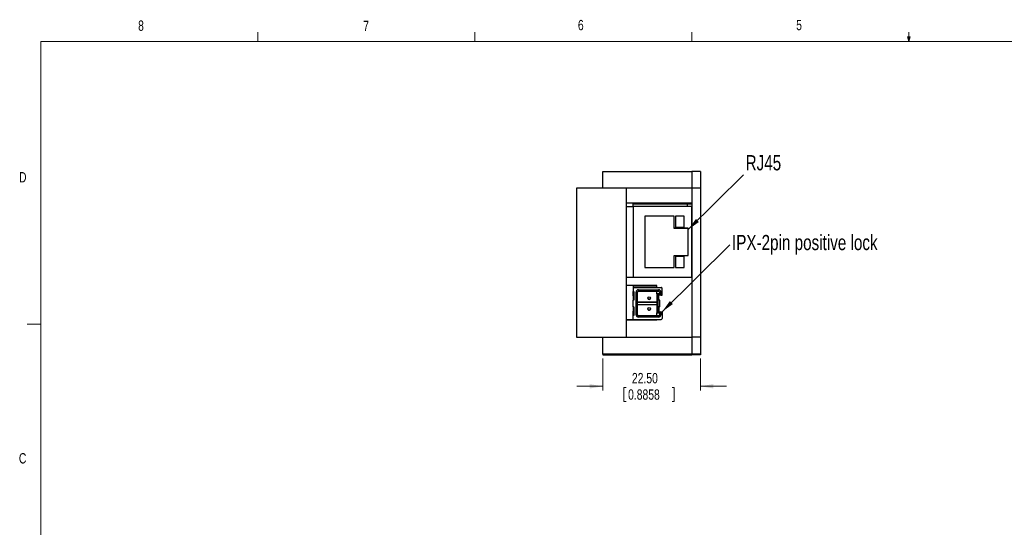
# Model space of a CAD drawing. Header units: millimetres. Extents: x 11 to 421, y 5 to 275.
# Tile 4 of 5: x 11 to 238, y 158 to 275. Entities that reach past the tile are written whole.
import ezdxf

# ---------------------------------------------------------------- set-up
doc = ezdxf.new("R2010")
doc.units = ezdxf.units.MM
doc.styles.add('SLDTEXTSTYLE0', font='TXT', dxfattribs={"width": 0.75})
doc.dimstyles.new('SLDDIMSTYLE3', dxfattribs={"dimtxt": 0, "dimasz": 3, "dimexe": 0, "dimexo": 0.0625, "dimgap": 0, "dimtad": 0, "dimtih": 1, "dimtoh": 1, "dimdec": 0, "dimrnd": 1e-09, "dimzin": 0, "dimdsep": 46, "dimtxsty": 'Standard', "dimsah": 1, "dimcen": 0.09, "dimadec": 0, "dimazin": 0, "dimtfac": 3, "dimtdec": 0, "dimtofl": 0, "dimtmove": 0, "dimatfit": 3, "dimfxl": 1, "dimtolj": 1, "dimtzin": 0, "dimarcsym": 0})
doc.dimstyles.new('SLDDIMSTYLE4', dxfattribs={"dimtxt": 2.38125, "dimasz": 3, "dimexe": 0, "dimexo": 0.0625, "dimgap": 0.595313, "dimtad": 0, "dimrnd": 1e-09, "dimzin": 4, "dimdsep": 46, "dimtxsty": 'SLDTEXTSTYLE0', "dimsah": 1, "dimcen": 0.09, "dimadec": 0, "dimazin": 0, "dimtfac": 1, "dimtofl": 0, "dimtmove": 0, "dimatfit": 3, "dimfxl": 1, "dimtolj": 1, "dimtzin": 12, "dimarcsym": 0})

# ---------------------------------------------------------------- blocks, each defined once
blk = doc.blocks.new('*D11')
at = {"color": 7, "linetype": 'Continuous', "lineweight": 0}
for p, q in [((145.38, 197.32), (145.38, 189.91)), ((167.88, 197.32), (167.88, 189.91)), ((145.38, 190.91), (139.38, 190.91)), ((150.27, 190.63), (150.27, 187.41)), ((150.27, 190.63), (150.75, 190.63)), ((161.87, 190.63), (161.39, 190.63)), ((161.87, 190.63), (161.87, 187.41)), ((167.88, 190.91), (173.88, 190.91)), ((150.27, 187.41), (150.75, 187.41)), ((161.87, 187.41), (161.39, 187.41))]:
    blk.add_line(p, q, dxfattribs=at)
for points in [[(145.38, 190.91), (142.38, 191.41), (142.38, 190.41)], [(167.88, 190.91), (170.88, 190.41), (170.88, 191.41)]]:
    blk.add_solid(points, dxfattribs=at)
at = {"color": 7, "linetype": 'Continuous', "lineweight": 0, "char_height": 2.381, "attachment_point": 1, "style": 'SLDTEXTSTYLE0'}
for s, insert in [('22.50', (152.11, 193.98)), ('0.8858', (151.23, 190.2))]:
    blk.add_mtext(s, dxfattribs=dict(at, insert=insert))

msp = doc.modelspace()

# ---------------------------------------------------------------- linework, layer by layer
at = {"color": 7, "linetype": 'Continuous', "lineweight": 0}
for p, q in [((65.907, 270.309), (65.907, 272.463)), ((115.913, 270.309), (115.913, 272.463)), ((165.919, 270.309), (165.919, 272.463)), ((215.925, 270.309), (215.925, 272.463)), ((15.907, 270.309), (415.957, 270.309)), ((15.907, 270.309), (15.907, 9.959)), ((215.925, 270.309), (215.589, 271.374)), ((216.244, 271.374), (215.589, 271.374)), ((215.747, 271.374), (215.925, 270.309)), ((215.925, 270.309), (216.244, 271.374)), ((216.05, 271.374), (215.925, 270.309)), ((15.907, 205.221), (12.732, 205.221))]:
    msp.add_line(p, q, dxfattribs=at)
at = {"color": 7, "linetype": 'Continuous', "lineweight": 30}
for p, q in [((145.378, 240.318), (165.878, 240.318)), ((145.378, 236.504), (145.378, 240.318)), ((165.878, 240.318), (165.878, 236.484)), ((167.878, 240.318), (165.878, 240.318)), ((165.878, 240.318), (165.878, 236.484)), ((167.878, 240.318), (167.878, 236.484)), ((150.878, 236.504), (139.378, 236.504)), ((139.378, 236.504), (139.378, 202.204)), ((150.878, 202.204), (150.878, 236.504)), ((165.878, 236.484), (150.878, 236.484)), ((165.878, 236.484), (165.878, 233.134)), ((167.878, 236.484), (165.878, 236.484)), ((165.878, 236.484), (165.878, 202.184)), ((167.878, 236.484), (167.878, 202.184)), ((150.878, 233.134), (165.878, 233.134)), ((150.878, 233.108), (165.878, 233.108)), ((150.878, 232.279), (152.378, 232.279)), ((152.378, 233.108), (152.378, 233.08)), ((152.378, 232.284), (152.378, 233.108)), ((152.378, 233.08), (157.078, 233.08)), ((152.678, 233.074), (152.378, 233.074)), ((152.678, 233.07), (152.378, 233.07)), ((152.678, 233.066), (152.378, 233.066)), ((152.678, 233.062), (152.378, 233.062)), ((152.678, 233.058), (152.378, 233.058)), ((152.678, 233.053), (152.378, 233.053)), ((152.678, 233.049), (152.378, 233.049)), ((152.678, 233.045), (152.378, 233.045)), ((152.678, 233.041), (152.378, 233.041)), ((152.678, 233.037), (152.378, 233.037)), ((152.678, 233.033), (152.378, 233.033)), ((152.678, 233.029), (152.378, 233.029)), ((152.678, 233.025), (152.378, 233.025)), ((152.678, 233.021), (152.378, 233.021)), ((152.678, 233.017), (152.378, 233.017)), ((152.678, 233.013), (152.378, 233.013)), ((152.678, 233.009), (152.378, 233.009)), ((152.678, 233.005), (152.378, 233.005)), ((152.678, 233.001), (152.378, 233.001)), ((152.678, 232.996), (152.378, 232.996)), ((152.678, 232.992), (152.378, 232.992)), ((152.678, 232.988), (152.378, 232.988)), ((152.678, 232.984), (152.378, 232.984)), ((152.678, 232.98), (152.378, 232.98)), ((157.078, 232.974), (152.378, 232.974)), ((165.878, 232.943), (152.378, 232.943)), ((152.378, 232.933), (164.878, 232.933)), ((165.878, 232.284), (152.378, 232.284)), ((152.378, 232.284), (152.378, 216.034)), ((152.678, 233.074), (152.678, 233.07)), ((152.678, 233.066), (152.678, 233.062)), ((152.678, 233.058), (152.678, 233.053)), ((152.678, 233.049), (152.678, 233.045)), ((152.678, 233.041), (152.678, 233.037)), ((152.678, 233.033), (152.678, 233.029)), ((152.678, 233.025), (152.678, 233.021)), ((152.678, 233.017), (152.678, 233.013)), ((152.678, 233.009), (152.678, 233.005)), ((152.678, 233.001), (152.678, 232.996)), ((152.678, 232.992), (152.678, 232.988)), ((152.678, 232.984), (152.678, 232.98)), ((153.978, 233.078), (157.078, 233.078)), ((153.978, 232.976), (153.978, 233.078)), ((157.078, 232.976), (153.978, 232.976)), ((157.078, 233.08), (157.078, 233.108)), ((157.078, 233.078), (157.078, 233.08)), ((157.078, 232.976), (157.078, 233.078)), ((157.078, 232.974), (157.078, 232.976)), ((164.878, 233.131), (165.878, 233.131)), ((164.878, 233.131), (164.878, 233.126)), ((164.878, 233.126), (165.878, 233.126)), ((164.878, 232.933), (164.878, 232.284)), ((164.878, 232.926), (165.878, 232.926)), ((165.878, 216.034), (165.878, 232.284)), ((155.078, 230.084), (155.078, 218.234)), ((161.878, 230.084), (155.078, 230.084)), ((161.878, 230.042), (155.078, 230.042)), ((161.878, 227.284), (161.878, 230.084)), ((162.178, 230.084), (162.178, 227.534)), ((164.178, 230.084), (162.178, 230.084)), ((164.178, 230.08), (162.178, 230.08)), ((164.178, 227.534), (164.178, 230.084)), ((165.078, 227.284), (161.878, 227.284)), ((161.878, 227.242), (161.878, 227.284)), ((165.078, 227.242), (161.878, 227.242)), ((162.178, 227.534), (164.178, 227.534)), ((165.078, 221.034), (165.078, 227.284)), ((161.878, 218.234), (161.878, 221.034)), ((161.878, 221.034), (165.078, 221.034)), ((162.178, 220.784), (162.178, 218.234)), ((164.178, 220.784), (162.178, 220.784)), ((164.178, 220.78), (162.178, 220.78)), ((164.178, 218.234), (164.178, 220.784)), ((155.078, 218.234), (161.878, 218.234)), ((162.178, 218.234), (164.178, 218.234)), ((150.878, 216.034), (165.878, 216.034)), ((152.378, 216.034), (165.878, 216.034)), ((165.878, 216.034), (165.878, 202.184)), ((157.878, 214.084), (150.878, 214.084)), ((152.378, 214.079), (152.378, 213.685)), ((152.378, 214.073), (157.878, 214.073)), ((152.378, 213.685), (158.828, 213.685)), ((152.378, 213.685), (152.378, 212.735)), ((157.878, 213.685), (157.878, 214.084)), ((159.078, 211.885), (159.078, 213.435)), ((152.378, 212.735), (152.578, 212.735)), ((152.378, 211.731), (152.378, 212.735)), ((152.378, 211.731), (152.578, 211.731)), ((152.378, 211.729), (152.378, 211.731)), ((152.378, 211.729), (152.378, 210.735)), ((152.578, 211.72), (152.378, 211.72)), ((152.378, 211.604), (152.578, 211.604)), ((152.578, 211.593), (152.378, 211.593)), ((152.578, 212.735), (152.578, 210.735)), ((153.078, 207.385), (153.078, 212.585)), ((153.078, 212.585), (153.378, 212.584)), ((153.378, 207.384), (153.378, 212.584)), ((153.628, 213.135), (158.228, 213.135)), ((153.628, 213.135), (153.628, 212.834)), ((153.628, 212.834), (158.228, 212.834)), ((153.628, 212.807), (153.628, 212.834)), ((157.878, 212.807), (153.628, 212.807)), ((158.128, 211.885), (157.828, 212.184)), ((157.828, 212.184), (157.828, 207.784)), ((158.478, 212.184), (157.828, 212.184)), ((157.878, 212.184), (157.878, 212.834)), ((158.128, 208.085), (158.128, 211.885)), ((158.328, 211.885), (158.128, 211.885)), ((158.228, 213.135), (158.228, 212.834)), ((158.328, 210.735), (158.328, 211.885)), ((158.778, 211.885), (158.328, 211.885)), ((158.778, 212.585), (158.478, 212.584)), ((158.478, 212.584), (158.478, 212.184)), ((158.778, 211.885), (158.478, 212.184)), ((158.778, 211.885), (158.778, 212.585)), ((158.778, 211.885), (159.078, 211.885)), ((159.078, 211.885), (159.078, 211.884)), ((152.578, 210.805), (152.378, 210.805)), ((152.378, 209.235), (152.378, 210.735)), ((152.578, 210.735), (152.378, 210.735)), ((152.378, 209.235), (152.578, 209.235)), ((152.378, 209.229), (152.378, 209.235)), ((152.378, 209.229), (152.378, 208.231)), ((152.578, 209.22), (152.378, 209.22)), ((152.378, 209.105), (152.578, 209.105)), ((152.378, 209.093), (152.578, 209.093)), ((152.578, 209.235), (152.578, 207.235)), ((153.378, 210.257), (157.828, 210.257)), ((157.828, 210.252), (153.378, 210.252)), ((157.828, 209.657), (153.378, 209.657)), ((158.508, 210.735), (158.328, 210.735)), ((158.508, 209.235), (158.328, 209.235)), ((158.328, 209.235), (158.328, 208.085)), ((158.508, 209.235), (158.508, 210.735)), ((158.508, 209.235), (158.508, 209.234)), ((152.578, 208.305), (152.378, 208.305)), ((152.578, 208.231), (152.378, 208.231)), ((152.378, 207.235), (152.378, 208.231)), ((152.378, 206.285), (152.378, 207.235)), ((152.578, 207.235), (152.378, 207.235)), ((153.078, 207.385), (153.378, 207.384)), ((153.628, 206.835), (153.628, 207.134)), ((158.228, 207.134), (153.628, 207.134)), ((158.228, 206.835), (153.628, 206.835)), ((157.828, 207.784), (158.128, 208.085)), ((157.828, 207.784), (158.478, 207.784)), ((157.828, 207.784), (157.828, 207.757)), ((157.878, 207.757), (157.828, 207.757)), ((157.878, 207.134), (157.878, 207.784)), ((158.328, 208.085), (158.128, 208.085)), ((158.228, 206.835), (158.228, 207.134)), ((158.328, 208.085), (158.778, 208.085)), ((158.778, 208.085), (158.478, 207.784)), ((158.478, 207.784), (158.478, 207.384)), ((158.778, 207.385), (158.478, 207.384)), ((158.778, 208.085), (158.778, 207.385)), ((158.778, 208.085), (159.078, 208.085)), ((159.078, 208.085), (159.078, 206.535)), ((159.078, 206.535), (159.078, 206.534)), ((150.878, 206.279), (152.378, 206.279)), ((150.878, 206.246), (152.378, 206.246)), ((150.878, 206.184), (157.878, 206.184)), ((152.378, 206.285), (158.828, 206.285)), ((152.378, 206.285), (152.378, 206.27)), ((152.378, 206.279), (152.378, 206.246)), ((152.378, 206.27), (152.578, 206.27)), ((152.378, 206.246), (152.378, 206.184)), ((152.378, 206.212), (152.578, 206.212)), ((152.378, 206.205), (152.578, 206.205)), ((152.578, 206.202), (152.378, 206.202)), ((152.378, 206.195), (152.578, 206.195)), ((152.578, 206.192), (152.378, 206.192)), ((152.378, 206.185), (152.578, 206.185)), ((152.578, 206.27), (152.578, 206.251)), ((152.578, 206.251), (157.228, 206.251)), ((152.578, 206.251), (152.578, 206.184)), ((157.228, 206.251), (157.228, 206.25)), ((157.228, 206.25), (157.878, 206.25)), ((157.878, 206.184), (157.878, 206.284)), ((158.828, 206.284), (158.828, 206.285)), ((139.378, 202.204), (150.878, 202.204)), ((139.378, 202.204), (139.378, 202.184)), ((139.378, 202.184), (145.378, 202.184)), ((145.378, 202.184), (150.878, 202.184)), ((145.378, 198.318), (145.378, 202.184)), ((150.878, 202.204), (150.878, 202.184)), ((150.878, 202.184), (165.878, 202.184)), ((165.878, 202.184), (165.878, 198.318)), ((167.878, 202.184), (165.878, 202.184)), ((165.878, 202.184), (165.878, 198.318)), ((167.878, 202.184), (167.878, 198.318)), ((165.878, 198.318), (145.378, 198.318)), ((145.378, 198.318), (145.378, 198.134)), ((145.378, 198.134), (165.878, 198.134)), ((158.878, 198.278), (148.878, 198.278)), ((148.878, 198.278), (148.878, 198.152)), ((148.878, 198.152), (158.878, 198.152)), ((158.878, 198.152), (158.878, 198.278)), ((165.878, 198.318), (165.878, 198.134)), ((167.878, 198.318), (165.878, 198.318)), ((165.878, 198.318), (165.878, 198.134)), ((167.878, 198.134), (165.878, 198.134)), ((167.878, 198.318), (167.878, 198.134))]:
    msp.add_line(p, q, dxfattribs=at)
for centre in [(156.078, 211.223), (156.078, 208.723)]:
    msp.add_circle(centre, 0.3, dxfattribs=at)
for centre, radius, start, end in [((158.828, 213.435), 0.25, 0.00024, 90.00024), ((153.628, 212.585), 0.55, 89.99976, 179.99976), ((153.628, 212.584), 0.25, 89.99976, 179.99976), ((153.628, 212.557), 0.25, 89.99976, 179.99976), ((156.078, 211.207), 0.3, 180.00022, 270.00026), ((156.078, 211.207), 0.3, 269.99974, 359.99978), ((158.228, 212.585), 0.55, 0.00024, 90.00024), ((158.228, 212.584), 0.25, 0.00024, 90.00024), ((153.628, 207.385), 0.55, 180.00024, 270.00024), ((153.628, 207.384), 0.25, 180.00024, 270.00024), ((156.078, 208.707), 0.3, 180.00022, 270.00026), ((156.078, 208.707), 0.3, 269.99974, 359.99978), ((158.228, 207.385), 0.55, 269.99976, 359.99976), ((158.228, 207.384), 0.25, 269.99976, 359.99976), ((158.828, 206.535), 0.25, 269.99976, 359.99976)]:
    msp.add_arc(centre, radius, start, end, dxfattribs=at)
for points in [[(152.578, 211.499), (152.378, 211.499)], [(155.778, 211.223), (155.778, 211.207)], [(156.378, 211.207), (156.378, 211.223)], [(152.378, 210.899), (152.578, 210.899)], [(152.578, 208.999), (152.378, 208.999)], [(155.778, 208.723), (155.778, 208.707)], [(156.378, 208.707), (156.378, 208.723)], [(152.378, 208.399), (152.578, 208.399)]]:
    msp.add_open_spline(points, degree=1, dxfattribs=at)

# ---------------------------------------------------------------- texts
at = {"color": 7, "linetype": 'Continuous', "lineweight": 0, "attachment_point": 1, "style": 'SLDTEXTSTYLE0'}
for s, insert, char_height in [('8', (38.331, 275.12), 2.381), ('7', (90.195, 275.048), 2.381), ('6', (139.667, 275.253), 2.381), ('5', (189.959, 275.267), 2.381), ('RJ45', (178.306, 244.118), 3.5), ('D', (10.887, 240.222), 2.381), ('IPX-2pin positive lock', (175.164, 225.755), 3.5), ('C', (10.854, 175.523), 2.381)]:
    msp.add_mtext(s, dxfattribs=dict(at, insert=insert, char_height=char_height))

# ---------------------------------------------------------------- dimensions: what is measured, and where the dimension line sits
at = {"color": 7, "linetype": 'Continuous', "lineweight": 0}
dim = msp.add_linear_dim(base=(167.878, 190.912), p1=(145.378, 198.318), p2=(167.878, 198.318), dimstyle='SLDDIMSTYLE4', dxfattribs=at)
dim.commit()
dim.dimension.update_dxf_attribs({"geometry": '*D11', "text_midpoint": (156.07, 190.912), "dimtype": 160})

# ---------------------------------------------------------------- leaders
for points in [[(165.078, 226.974), (177.804, 239.606)], [(159.078, 208.085), (174.663, 223.504)]]:
    msp.add_leader(points, dimstyle='SLDDIMSTYLE3', dxfattribs=at)

doc.saveas('drawing.dxf')
